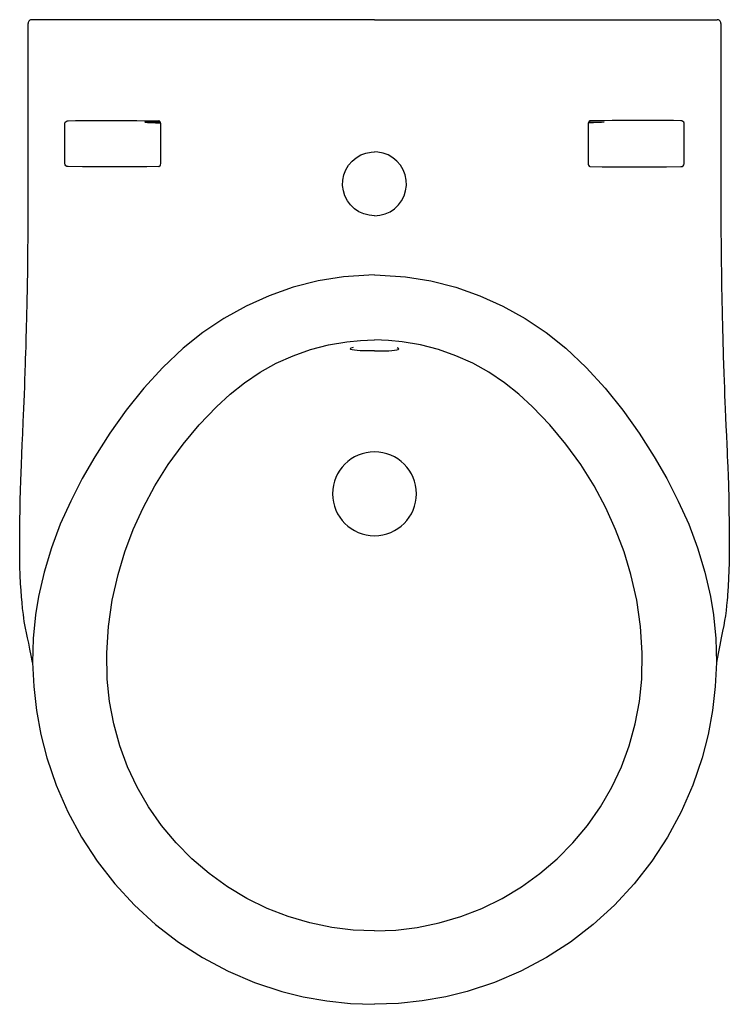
# Model space of a CAD drawing. Header units: millimetres. Extents: x -0.195 to 0.195, y -0.54 to 0.
import ezdxf

# ---------------------------------------------------------------- set-up
doc = ezdxf.new("R2010")
doc.units = ezdxf.units.MM
doc.layers.add('BLOCKS', color=3, linetype='Continuous')

msp = doc.modelspace()

# ---------------------------------------------------------------- linework, layer by layer
at = {"layer": 'BLOCKS'}
for p, q in [((-0.1039296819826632, 0), (-0.1880010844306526, -4.25188773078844e-11)), ((0, 0), (-0.1039296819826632, 0)), ((0, 0), (0.1039296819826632, 0)), ((0.1039296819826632, 0), (0.1880010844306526, -4.25188773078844e-11)), ((-0.1699039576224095, -0.07865481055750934), (-0.1699125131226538, -0.05734495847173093)), ((0.1171687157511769, -0.05740717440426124), (0.1171672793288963, -0.07859301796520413)), ((0.1699039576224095, -0.07865481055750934), (0.1699125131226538, -0.05734495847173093))]:
    msp.add_line(p, q, dxfattribs=at)
at = {"layer": 'BLOCKS', "flags": 128}
for points in [[(-0.1875000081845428, -0.3524984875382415), (-0.188241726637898, -0.3487411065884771), (-0.1889652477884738, -0.3452315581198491), (-0.1896537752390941, -0.3419747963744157), (-0.1902949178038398, -0.3389673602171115), (-0.1908803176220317, -0.3362001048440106), (-0.1914051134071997, -0.3336602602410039), (-0.1917575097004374, -0.3318681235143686), (-0.1920744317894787, -0.3300179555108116), (-0.1923566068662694, -0.3281431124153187), (-0.1926052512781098, -0.3263005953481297), (-0.1930083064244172, -0.3228925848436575), (-0.1933311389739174, -0.3197135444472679), (-0.1936103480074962, -0.3165007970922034), (-0.1938609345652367, -0.3130570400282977), (-0.1940870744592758, -0.3092113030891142), (-0.1942915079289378, -0.3046464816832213), (-0.1944448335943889, -0.2997992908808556), (-0.1945341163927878, -0.2955450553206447), (-0.1945810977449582, -0.2919435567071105), (-0.1946050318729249, -0.2882939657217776), (-0.1946074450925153, -0.2843847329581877), (-0.1945904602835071, -0.2807278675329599), (-0.1945622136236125, -0.2775631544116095), (-0.1945145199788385, -0.2738615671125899), (-0.1944353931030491, -0.2692760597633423), (-0.1943136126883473, -0.2637607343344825), (-0.1941599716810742, -0.2580944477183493), (-0.1939956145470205, -0.2529094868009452), (-0.1938323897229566, -0.2482637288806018), (-0.1936767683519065, -0.2441449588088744), (-0.1934413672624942, -0.238295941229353), (-0.1932135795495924, -0.2329139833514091), (-0.19296417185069, -0.2271926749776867), (-0.1926713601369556, -0.2205562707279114), (-0.1923542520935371, -0.2133041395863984), (-0.1920331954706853, -0.2055261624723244), (-0.1918628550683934, -0.2011306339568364), (-0.1917111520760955, -0.1970584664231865), (-0.191595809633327, -0.1938427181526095), (-0.1915187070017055, -0.1916261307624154), (-0.1914674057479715, -0.1901181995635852), (-0.1914077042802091, -0.1883277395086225), (-0.191329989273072, -0.1859367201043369), (-0.1912355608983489, -0.1829317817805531), (-0.1911261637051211, -0.1792959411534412), (-0.1910040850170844, -0.1750081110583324), (-0.1908535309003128, -0.1693127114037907), (-0.1906946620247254, -0.1627016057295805), (-0.1905328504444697, -0.1551204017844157), (-0.19037438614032, -0.1465028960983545), (-0.1902265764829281, -0.1367685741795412), (-0.1900985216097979, -0.1258085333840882), (-0.1900469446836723, -0.1200707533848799), (-0.1900030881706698, -0.1139952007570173), (-0.1899681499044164, -0.1075279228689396), (-0.1899426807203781, -0.1003967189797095), (-0.1899263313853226, -0.09243495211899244), (-0.1899185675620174, -0.0834834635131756), (-0.1899186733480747, -0.07335153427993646), (-0.1899268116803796, -0.06092634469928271), (-0.1899419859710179, -0.04725494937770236), (-0.1899607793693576, -0.03247506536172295), (-0.1899827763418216, -0.01694451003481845), (-0.1900016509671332, -0.002004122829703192)], [(-0.1880010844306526, -4.25188773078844e-11), (-0.1883708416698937, -3.440000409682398e-05), (-0.1887474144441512, -0.0001443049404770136), (-0.1890952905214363, -0.0003256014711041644), (-0.1894010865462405, -0.0005713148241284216), (-0.1896530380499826, -0.000871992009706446), (-0.1898414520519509, -0.001216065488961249), (-0.1899590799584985, -0.001590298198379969), (-0.1900016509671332, -0.002004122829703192)], [(0.1900015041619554, -0.002004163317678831), (0.1899842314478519, -0.01598378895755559), (0.1899637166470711, -0.03062089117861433), (0.1899481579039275, -0.04464108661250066), (0.1899355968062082, -0.05772955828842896), (0.1899293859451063, -0.06972857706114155), (0.1899304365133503, -0.08040039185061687), (0.1899393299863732, -0.08985900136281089), (0.1899566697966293, -0.09825375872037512), (0.1899829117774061, -0.1057627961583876), (0.1900362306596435, -0.1152681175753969), (0.1901066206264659, -0.1239677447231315), (0.1901909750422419, -0.1319987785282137), (0.1902865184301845, -0.1394109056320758), (0.1903900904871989, -0.1462434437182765), (0.1904989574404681, -0.1525275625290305), (0.1906752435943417, -0.1613517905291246), (0.1908508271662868, -0.168960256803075), (0.1910183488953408, -0.1754181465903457), (0.1910886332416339, -0.1779381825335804), (0.1911776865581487, -0.1809968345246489), (0.1912909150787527, -0.1846978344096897), (0.1914303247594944, -0.1890105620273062), (0.1915957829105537, -0.193841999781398), (0.1917548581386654, -0.1982487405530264), (0.1918938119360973, -0.2019423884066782), (0.1920506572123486, -0.2059668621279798), (0.192200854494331, -0.2096763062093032), (0.1923618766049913, -0.2134806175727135), (0.192562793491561, -0.2180894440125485), (0.1927707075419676, -0.2228069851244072), (0.1930062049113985, -0.2281495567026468), (0.1932160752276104, -0.2329720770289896), (0.1933767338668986, -0.2367469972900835), (0.1934915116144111, -0.2395116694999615), (0.1935937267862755, -0.2420376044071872), (0.1937301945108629, -0.2455323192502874), (0.1938950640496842, -0.2500047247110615), (0.194075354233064, -0.255348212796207), (0.1942882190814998, -0.2627431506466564), (0.1944377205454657, -0.26939100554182), (0.1945351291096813, -0.2753212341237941), (0.1945908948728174, -0.2807930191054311), (0.194609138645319, -0.2857487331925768), (0.1946019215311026, -0.2890425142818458), (0.1945692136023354, -0.2930537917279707), (0.194491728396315, -0.2977962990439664), (0.1943803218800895, -0.3020739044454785), (0.1942215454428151, -0.3063756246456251), (0.1939917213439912, -0.3109442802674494), (0.1936821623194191, -0.3155790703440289), (0.1935670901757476, -0.3170352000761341), (0.1934880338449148, -0.3179742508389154), (0.1934325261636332, -0.3186074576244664), (0.1933415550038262, -0.3196028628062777), (0.1931508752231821, -0.321531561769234), (0.1928700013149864, -0.3240366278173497), (0.1924848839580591, -0.3269383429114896), (0.1920607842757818, -0.3295528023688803), (0.191541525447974, -0.3322741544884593), (0.1909222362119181, -0.3354041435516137), (0.1902013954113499, -0.3389743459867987), (0.1893825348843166, -0.3430055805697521), (0.1884759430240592, -0.3475125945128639), (0.1875000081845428, -0.3524984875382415)], [(0.1900015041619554, -0.002004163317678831), (0.1899671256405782, -0.001630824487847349), (0.189855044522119, -0.001248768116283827), (0.1896695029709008, -0.000896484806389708), (0.1894178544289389, -0.0005879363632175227), (0.189110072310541, -0.000335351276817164), (0.18875835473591, -0.0001487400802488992), (0.1883766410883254, -3.549860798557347e-05), (0.1880010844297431, -4.25188773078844e-11)], [(-0.1699125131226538, -0.05734495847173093), (-0.169862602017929, -0.05683086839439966), (-0.1698389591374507, -0.05673828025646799), (-0.1695934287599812, -0.05620300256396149), (-0.1691946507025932, -0.05577697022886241), (-0.1686438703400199, -0.0554894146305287), (-0.1680245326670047, -0.05539568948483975)], [(-0.1680245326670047, -0.05539568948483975), (-0.1640370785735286, -0.05534048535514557), (-0.1597080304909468, -0.05529838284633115), (-0.150992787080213, -0.0552559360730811), (-0.1412668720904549, -0.05525775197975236), (-0.1302734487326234, -0.0553058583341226), (-0.1183672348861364, -0.05540016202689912)], [(-0.1229636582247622, -0.0560223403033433), (-0.1242307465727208, -0.0560287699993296), (-0.1251785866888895, -0.05604788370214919), (-0.1257813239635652, -0.05607916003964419), (-0.1260225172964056, -0.05612174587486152), (-0.1258955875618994, -0.05617447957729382), (-0.1254039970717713, -0.0562359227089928), (-0.1245611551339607, -0.05630439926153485), (-0.1233900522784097, -0.05637804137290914), (-0.121922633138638, -0.05645484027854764), (-0.1201989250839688, -0.05653270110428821), (-0.1182659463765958, -0.05660950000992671), (-0.1173131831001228, -0.05664416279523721)], [(-0.1175218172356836, -0.05608111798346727), (-0.1176302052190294, -0.05607916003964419), (-0.1196177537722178, -0.05604788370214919), (-0.1214118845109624, -0.0560287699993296), (-0.1229636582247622, -0.0560223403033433)], [(-0.1171848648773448, -0.05740479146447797), (-0.1171761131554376, -0.05719704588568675), (-0.1173053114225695, -0.05652025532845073), (-0.1175616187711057, -0.0559691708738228), (-0.1178716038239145, -0.05560695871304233), (-0.1181549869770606, -0.05543538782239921), (-0.1183210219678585, -0.05541228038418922)], [(-0.1171664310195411, -0.07859302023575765), (-0.1171684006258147, -0.0637629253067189), (-0.1171684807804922, -0.05740717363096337)], [(0.1183003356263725, -0.05541358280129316), (0.1181047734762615, -0.05545559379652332), (0.1178006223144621, -0.05567151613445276), (0.117499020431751, -0.05607275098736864), (0.1172612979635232, -0.05667171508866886), (0.1171689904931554, -0.05736717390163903), (0.1171725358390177, -0.05740304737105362)], [(0.1229636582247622, -0.0560223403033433), (0.1242307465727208, -0.0560287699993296), (0.12517858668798, -0.05604788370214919), (0.1257813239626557, -0.05607916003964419), (0.1260225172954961, -0.05612174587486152), (0.12589558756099, -0.05617447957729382), (0.1254039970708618, -0.0562359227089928), (0.1245611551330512, -0.05630439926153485), (0.1233900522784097, -0.05637804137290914), (0.121922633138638, -0.05645484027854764), (0.1201989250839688, -0.05653270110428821), (0.1182659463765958, -0.05660950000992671), (0.1173031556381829, -0.05664451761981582)], [(0.1175084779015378, -0.05608136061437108), (0.1176302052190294, -0.05607916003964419), (0.1196177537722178, -0.05604788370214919), (0.1214118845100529, -0.0560287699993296), (0.1229636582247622, -0.0560223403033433)], [(0.1680245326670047, -0.05539568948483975), (0.1640370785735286, -0.05534048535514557), (0.1597080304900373, -0.05529838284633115), (0.150992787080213, -0.0552559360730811), (0.1412668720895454, -0.05525775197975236), (0.1302734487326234, -0.0553058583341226), (0.1183672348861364, -0.05540016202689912)], [(0.1699125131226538, -0.05734495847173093), (0.169862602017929, -0.05683086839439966), (0.1698389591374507, -0.05673828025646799), (0.1695934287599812, -0.05620300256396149), (0.1691946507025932, -0.05577697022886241), (0.1686438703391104, -0.0554894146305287), (0.1680245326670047, -0.05539568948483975)], [(0, -0.1075000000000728), (-2.652279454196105e-05, -0.1074999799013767), (-0.002965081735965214, -0.1072451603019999), (-0.005819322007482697, -0.1065041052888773), (-0.008510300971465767, -0.1052893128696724), (-0.01095990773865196, -0.103642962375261), (-0.01308883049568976, -0.1016134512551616), (-0.01485065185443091, -0.09925786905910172), (-0.01618769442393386, -0.09664437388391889), (-0.01707258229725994, -0.09384407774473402), (-0.01747330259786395, -0.09093364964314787), (-0.01738497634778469, -0.08799685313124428), (-0.01679904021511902, -0.08510309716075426), (-0.01573872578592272, -0.08234869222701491), (-0.01422862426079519, -0.07981495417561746), (-0.01231755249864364, -0.07756907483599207), (-0.0100638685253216, -0.07568537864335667), (-0.007527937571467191, -0.07420189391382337), (-0.004773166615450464, -0.07316536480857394), (-0.001883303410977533, -0.07260163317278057), (0, -0.07250000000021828)], [(0, -0.1075000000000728), (2.652279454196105e-05, -0.1074999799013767), (0.002965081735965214, -0.1072451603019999), (0.005819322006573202, -0.1065041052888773), (0.008510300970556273, -0.1052893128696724), (0.01095990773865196, -0.103642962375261), (0.01308883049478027, -0.1016134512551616), (0.01485065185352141, -0.09925786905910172), (0.01618769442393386, -0.09664437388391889), (0.01707258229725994, -0.09384407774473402), (0.01747330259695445, -0.09093364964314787), (0.01738497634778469, -0.08799685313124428), (0.01679904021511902, -0.08510309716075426), (0.01573872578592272, -0.08234869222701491), (0.01422862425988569, -0.07981495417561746), (0.01231755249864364, -0.07756907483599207), (0.0100638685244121, -0.07568537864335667), (0.007527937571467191, -0.07420189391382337), (0.004773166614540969, -0.07316536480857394), (0.001883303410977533, -0.07260163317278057), (0, -0.07250000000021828)], [(-0.1680141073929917, -0.0806040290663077), (-0.1687354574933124, -0.08047429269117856), (-0.1693532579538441, -0.08007592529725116), (-0.169665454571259, -0.07966263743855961), (-0.1697471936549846, -0.07949524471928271), (-0.169880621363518, -0.07902832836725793), (-0.1698996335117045, -0.07886033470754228), (-0.1699039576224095, -0.07865481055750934)], [(-0.118364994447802, -0.08059971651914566), (-0.124795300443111, -0.08065549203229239), (-0.1309916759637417, -0.08069838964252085), (-0.1416305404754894, -0.08074276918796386), (-0.1513253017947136, -0.08074298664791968), (-0.1602402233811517, -0.08069683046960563), (-0.1680141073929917, -0.0806040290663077)], [(-0.1183014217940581, -0.08057845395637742), (-0.1181775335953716, -0.08057301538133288), (-0.1178879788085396, -0.0804084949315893), (-0.1175789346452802, -0.08006041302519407), (-0.1173277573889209, -0.07955147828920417), (-0.117182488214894, -0.07889237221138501), (-0.1171862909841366, -0.07859377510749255)], [(0.1171772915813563, -0.07858891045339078), (0.117227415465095, -0.07918891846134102), (0.1174334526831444, -0.07980485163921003), (0.1177310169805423, -0.08025699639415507), (0.1180362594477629, -0.08051022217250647), (0.1182848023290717, -0.08059590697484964), (0.1183300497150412, -0.08058818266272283)], [(0.1183649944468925, -0.08059971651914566), (0.124795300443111, -0.08065549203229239), (0.1309916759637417, -0.08069838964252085), (0.1416305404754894, -0.08074276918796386), (0.1513253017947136, -0.08074298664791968), (0.1602402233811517, -0.08069683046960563), (0.1680141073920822, -0.0806040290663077)], [(0.1680141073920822, -0.0806040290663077), (0.1687354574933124, -0.08047429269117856), (0.1693532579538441, -0.08007592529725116), (0.169665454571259, -0.07966263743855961), (0.1697471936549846, -0.07949524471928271), (0.1698806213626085, -0.07902832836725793), (0.169899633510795, -0.07886033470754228), (0.1699039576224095, -0.07865481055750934)], [(0, -0.1400002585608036), (-0.003146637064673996, -0.1400343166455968), (-0.01708655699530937, -0.1410056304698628), (-0.03093441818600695, -0.1432687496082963), (-0.044533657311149, -0.1467510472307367), (-0.05772771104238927, -0.1513798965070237), (-0.07038501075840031, -0.1570704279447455), (-0.08257024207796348, -0.1638137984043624), (-0.09415216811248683, -0.171543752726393), (-0.1049995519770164, -0.1801940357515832), (-0.1049995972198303, -0.1801940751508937)], [(0, -0.1400002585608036), (0.003146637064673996, -0.1400343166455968), (0.01708655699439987, -0.1410056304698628), (0.03093441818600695, -0.1432687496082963), (0.04453365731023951, -0.1467510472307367), (0.05772771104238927, -0.1513798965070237), (0.07038501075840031, -0.1570704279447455), (0.08257024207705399, -0.1638137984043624), (0.09415216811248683, -0.171543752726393), (0.1049995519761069, -0.1801940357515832), (0.1049995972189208, -0.1801940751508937)], [(0, -0.4997295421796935), (-0.0116975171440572, -0.4992584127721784), (-0.02332096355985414, -0.4978593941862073), (-0.03543883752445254, -0.4953753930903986), (-0.04734681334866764, -0.4918663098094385), (-0.05892007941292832, -0.4873748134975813), (-0.07003382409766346, -0.4819435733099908), (-0.08065301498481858, -0.4755747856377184), (-0.0907343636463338, -0.4683087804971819), (-0.1001744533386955, -0.4602270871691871), (-0.1088698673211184, -0.4514112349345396), (-0.1167763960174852, -0.4418886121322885), (-0.1238792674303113, -0.4316984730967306), (-0.1301085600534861, -0.4209519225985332), (-0.1353943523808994, -0.4097600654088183), (-0.1397064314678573, -0.3981569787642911), (-0.1430397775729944, -0.386189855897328), (-0.1453634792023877, -0.3739865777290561), (-0.1466466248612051, -0.3616750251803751), (-0.1468994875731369, -0.3472313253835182), (-0.1459433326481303, -0.3327689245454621), (-0.1438424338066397, -0.3184206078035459), (-0.1406610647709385, -0.3043191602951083), (-0.1368821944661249, -0.2918067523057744), (-0.1322768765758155, -0.2795586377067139), (-0.1268883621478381, -0.2676493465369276), (-0.1204138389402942, -0.2555721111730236), (-0.1131034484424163, -0.2439252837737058), (-0.1050145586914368, -0.2327844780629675), (-0.09620453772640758, -0.2222253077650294), (-0.08673075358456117, -0.2123233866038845), (-0.07921853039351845, -0.2054545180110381), (-0.07122831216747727, -0.1991020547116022), (-0.06278600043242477, -0.1933844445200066), (-0.0539174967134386, -0.1884201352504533), (-0.04466379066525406, -0.1842661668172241), (-0.03505914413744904, -0.1808931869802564), (-0.02520657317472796, -0.1783337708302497), (-0.01520909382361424, -0.1766204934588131), (-0.007619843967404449, -0.175895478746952), (0, -0.175652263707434)], [(0, -0.4997295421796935), (0.01169751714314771, -0.4992584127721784), (0.02332096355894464, -0.4978593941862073), (0.03543883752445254, -0.4953753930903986), (0.04734681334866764, -0.4918663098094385), (0.05892007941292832, -0.4873748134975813), (0.07003382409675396, -0.4819435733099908), (0.08065301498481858, -0.4755747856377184), (0.09073436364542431, -0.4683087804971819), (0.100174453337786, -0.4602270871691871), (0.1088698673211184, -0.4514112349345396), (0.1167763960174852, -0.4418886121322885), (0.1238792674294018, -0.4316984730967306), (0.1301085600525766, -0.4209519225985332), (0.1353943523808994, -0.4097600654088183), (0.1397064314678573, -0.3981569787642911), (0.1430397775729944, -0.386189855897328), (0.1453634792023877, -0.3739865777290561), (0.1466466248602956, -0.3616750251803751), (0.1468994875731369, -0.3472313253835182), (0.1459433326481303, -0.3327689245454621), (0.1438424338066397, -0.3184206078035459), (0.140661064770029, -0.3043191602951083), (0.1368821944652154, -0.2918067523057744), (0.1322768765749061, -0.2795586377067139), (0.1268883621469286, -0.2676493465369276), (0.1204138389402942, -0.2555721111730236), (0.1131034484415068, -0.2439252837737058), (0.1050145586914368, -0.2327844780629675), (0.09620453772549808, -0.2222253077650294), (0.08673075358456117, -0.2123233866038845), (0.07921853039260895, -0.2054545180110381), (0.07122831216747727, -0.1991020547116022), (0.06278600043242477, -0.1933844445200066), (0.0539174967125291, -0.1884201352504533), (0.04466379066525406, -0.1842661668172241), (0.03505914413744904, -0.1808931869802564), (0.02520657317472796, -0.1783337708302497), (0.01520909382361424, -0.1766204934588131), (0.007619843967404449, -0.175895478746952), (0, -0.175652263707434)], [(-0.1049995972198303, -0.1801940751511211), (-0.1049996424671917, -0.180194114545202), (-0.1161699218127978, -0.1907220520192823), (-0.1265674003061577, -0.2020723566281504), (-0.1362213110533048, -0.2141052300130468), (-0.145160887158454, -0.2266808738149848), (-0.1534153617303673, -0.2396594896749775), (-0.1603008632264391, -0.251663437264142), (-0.1666381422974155, -0.2640317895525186), (-0.1723177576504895, -0.2767280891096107), (-0.1772302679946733, -0.2897158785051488), (-0.1812662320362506, -0.3029587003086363), (-0.1843162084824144, -0.3164200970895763), (-0.1859027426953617, -0.3264483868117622), (-0.1871488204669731, -0.3394459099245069), (-0.1875000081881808, -0.3524984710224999)], [(-0.01174432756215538, -0.1797184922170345), (-0.0129398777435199, -0.1802297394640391), (-0.01339358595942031, -0.180488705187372), (-0.01342187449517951, -0.1805795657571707)], [(0, -0.1816036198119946), (-0.001580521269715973, -0.1816020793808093), (-0.00379560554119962, -0.181593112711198), (-0.005904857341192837, -0.1815704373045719), (-0.007857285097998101, -0.181524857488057), (-0.009587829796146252, -0.181445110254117), (-0.01104107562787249, -0.1813192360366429), (-0.01218396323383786, -0.181138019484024), (-0.01298718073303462, -0.1808908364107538), (-0.01342187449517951, -0.1805795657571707)], [(0, -0.1816036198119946), (0.001580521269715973, -0.1816020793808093), (0.00379560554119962, -0.181593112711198), (0.005904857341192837, -0.1815704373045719), (0.007857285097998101, -0.181524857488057), (0.009587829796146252, -0.181445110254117), (0.01104107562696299, -0.1813192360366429), (0.01218396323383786, -0.181138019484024), (0.01298718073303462, -0.1808908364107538), (0.01342187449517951, -0.1805795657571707)], [(0.01342187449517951, -0.1805795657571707), (0.01342187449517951, -0.1805795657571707), (0.01333905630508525, -0.1804526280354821), (0.01250988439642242, -0.1799990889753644)], [(0.1049995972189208, -0.1801940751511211), (0.1049996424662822, -0.180194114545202), (0.1161699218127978, -0.1907220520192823), (0.1265674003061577, -0.2020723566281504), (0.1362213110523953, -0.2141052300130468), (0.145160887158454, -0.2266808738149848), (0.1534153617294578, -0.2396594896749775), (0.1603008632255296, -0.251663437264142), (0.166638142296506, -0.2640317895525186), (0.1723177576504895, -0.2767280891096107), (0.1772302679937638, -0.2897158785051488), (0.1812662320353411, -0.3029587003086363), (0.1843162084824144, -0.3164200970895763), (0.1859027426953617, -0.3264483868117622), (0.1871488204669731, -0.3394459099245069), (0.1875000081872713, -0.3524984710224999)], [(-0.1875000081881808, -0.3524984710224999), (-0.186931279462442, -0.365744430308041), (-0.1854346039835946, -0.3789506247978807), (-0.1830270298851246, -0.3920219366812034), (-0.1797256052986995, -0.4048632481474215), (-0.174621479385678, -0.4198222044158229), (-0.1682712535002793, -0.4343565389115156), (-0.1607436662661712, -0.4483168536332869), (-0.1521074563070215, -0.4615537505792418), (-0.1424165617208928, -0.473962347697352), (-0.1316847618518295, -0.4855585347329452), (-0.1200279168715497, -0.4962238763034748), (-0.1075618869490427, -0.5058399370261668), (-0.09431630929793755, -0.5143595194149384), (-0.08035119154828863, -0.5217610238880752), (-0.06581742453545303, -0.5279718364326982), (-0.0508658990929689, -0.5329193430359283), (-0.03904701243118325, -0.5358590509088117), (-0.02614394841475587, -0.5381500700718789), (-0.01309630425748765, -0.5395351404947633), (0, -0.5400000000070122)], [(0.1875000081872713, -0.3524984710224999), (0.186931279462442, -0.365744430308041), (0.1854346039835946, -0.3789506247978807), (0.1830270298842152, -0.3920219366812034), (0.17972560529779, -0.4048632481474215), (0.174621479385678, -0.4198222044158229), (0.1682712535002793, -0.4343565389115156), (0.1607436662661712, -0.4483168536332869), (0.152107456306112, -0.4615537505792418), (0.1424165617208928, -0.473962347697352), (0.1316847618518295, -0.4855585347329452), (0.1200279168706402, -0.4962238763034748), (0.1075618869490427, -0.5058399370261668), (0.09431630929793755, -0.5143595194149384), (0.08035119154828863, -0.5217610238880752), (0.06581742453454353, -0.5279718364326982), (0.0508658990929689, -0.5329193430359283), (0.03904701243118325, -0.5358590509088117), (0.02614394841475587, -0.5381500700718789), (0.01309630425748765, -0.5395351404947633), (0, -0.5400000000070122)]]:
    msp.add_lwpolyline(points, dxfattribs=at)
at = {"layer": 'BLOCKS'}
for centre, radius, start, end in [((1.665011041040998e-06, -0.2599999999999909), 0.02300000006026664, 90.00414774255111, 269.9958522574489), ((-1.665010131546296e-06, -0.2599999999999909), 0.02300000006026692, 270.0041477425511, 89.9958522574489)]:
    msp.add_arc(centre, radius, start, end, dxfattribs=at)

doc.saveas('drawing.dxf')
